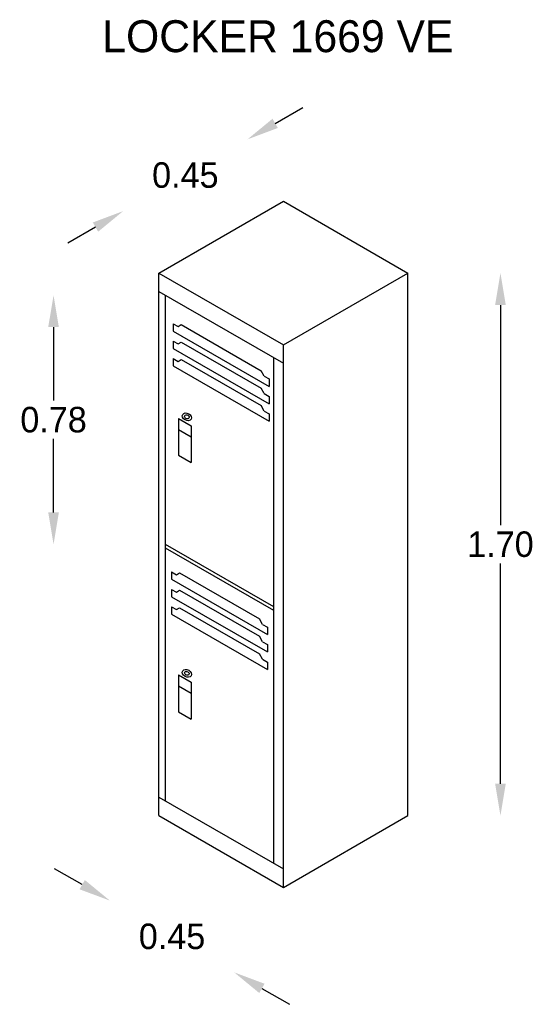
# Model space of a CAD drawing. Extents: x 2.88 to 4.57, y 11.66 to 14.9.
import ezdxf

# ---------------------------------------------------------------- set-up
doc = ezdxf.new("R2010")
doc.units = 0
doc.header["$MEASUREMENT"] = 0
doc.layers.get('0').update_dxf_attribs({"linetype": 'CONTINUOUS'})
doc.layers.get('DEFPOINTS').update_dxf_attribs({"linetype": 'CONTINUOUS'})
doc.dimstyles.get("Standard").update_dxf_attribs({"dimtxt": 0.18, "dimasz": 0.18, "dimexe": 0.18, "dimexo": 0.0625, "dimgap": 0.09, "dimtad": 0, "dimtih": 1, "dimtoh": 1, "dimdec": 4, "dimzin": 0, "dimdsep": 46, "dimtxsty": 'Standard', "dimcen": 0.09, "dimadec": 0, "dimazin": 0, "dimtfac": 1, "dimtdec": 4, "dimtofl": 0, "dimtmove": 0, "dimatfit": 3, "dimfxl": 0, "dimtolj": 1, "dimtzin": 0, "dimarcsym": 0})

# ---------------------------------------------------------------- blocks, each defined once
blk = doc.blocks.new('*D3')
at = {"color": 0, "linetype": 'ByBlock'}
for p, q in [((-24.9921, 18.6748), (-24.9921, 17.9848)), ((-24.9921, 17.1748), (-24.9921, 17.8648))]:
    blk.add_line(p, q, dxfattribs=at)
for points in [[(-25.0088, 18.6748), (-24.9754, 18.6748), (-24.9921, 18.7748)], [(-25.0088, 17.1748), (-24.9754, 17.1748), (-24.9921, 17.0748)]]:
    blk.add_solid(points, dxfattribs=at)
at = {"layer": 'DEFPOINTS', "color": 0, "linetype": 'ByBlock'}
for p in [(-25.2825, 18.7748), (-25.2825, 17.0748), (-24.9921, 17.0748)]:
    blk.add_point(p, dxfattribs=at)
at = {"color": 0, "linetype": 'ByBlock', "insert": (-24.9921, 17.9248), "char_height": 0.08, "attachment_point": 5}
blk.add_mtext('\\A1;1.70', dxfattribs=at)
blk = doc.blocks.new('*D1')
at = {"color": 0, "linetype": 'ByBlock'}
for p, q in [((-25.6978, 19.2441), (-25.6112, 19.2941)), ((-26.2607, 18.9191), (-26.3473, 18.8691))]:
    blk.add_line(p, q, dxfattribs=at)
for points in [[(-25.7061, 19.2585), (-25.6895, 19.2296), (-25.7844, 19.1941)], [(-26.2691, 18.9335), (-26.2524, 18.9046), (-26.1741, 18.9691)]]:
    blk.add_solid(points, dxfattribs=at)
at = {"layer": 'DEFPOINTS', "color": 0, "linetype": 'ByBlock'}
for p in [(-25.7844, 19.1941), (-25.6722, 18.9998), (-26.0619, 18.7748)]:
    blk.add_point(p, dxfattribs=at)
at = {"color": 0, "linetype": 'ByBlock', "insert": (-25.9793, 19.0816), "char_height": 0.08, "attachment_point": 5}
blk.add_mtext('\\A1;0.45', dxfattribs=at)
blk = doc.blocks.new('*D2')
at = {"color": 0, "linetype": 'ByBlock'}
for p, q in [((-26.3921, 18.6055), (-26.3921, 18.3751)), ((-26.3921, 18.0248), (-26.3921, 18.2551))]:
    blk.add_line(p, q, dxfattribs=at)
for points in [[(-26.4088, 18.6055), (-26.3755, 18.6055), (-26.3921, 18.7055)], [(-26.4088, 18.0248), (-26.3755, 18.0248), (-26.3921, 17.9248)]]:
    blk.add_solid(points, dxfattribs=at)
at = {"layer": 'DEFPOINTS', "color": 0, "linetype": 'ByBlock'}
for p in [(-26.0419, 18.7055), (-26.3921, 17.9248), (-26.0419, 17.9248)]:
    blk.add_point(p, dxfattribs=at)
at = {"color": 0, "linetype": 'ByBlock', "insert": (-26.3921, 18.3151), "char_height": 0.08, "attachment_point": 5}
blk.add_mtext('\\A1;0.78', dxfattribs=at)
blk = doc.blocks.new('*D0')
at = {"color": 0, "linetype": 'ByBlock'}
for p, q in [((-26.3023, 16.8584), (-26.3889, 16.9084)), ((-25.7394, 16.5334), (-25.6528, 16.4834))]:
    blk.add_line(p, q, dxfattribs=at)
for points in [[(-26.294, 16.8728), (-26.3107, 16.8439), (-26.2157, 16.8084)], [(-25.7311, 16.5478), (-25.7478, 16.5189), (-25.826, 16.5834)]]:
    blk.add_solid(points, dxfattribs=at)
at = {"layer": 'DEFPOINTS', "color": 0, "linetype": 'ByBlock'}
for p in [(-26.0619, 17.0748), (-25.6722, 16.8498), (-25.826, 16.5834)]:
    blk.add_point(p, dxfattribs=at)
at = {"color": 0, "linetype": 'ByBlock', "insert": (-26.0209, 16.6959), "char_height": 0.08, "attachment_point": 5}
blk.add_mtext('\\A1;0.45', dxfattribs=at)
blk = doc.blocks.new('LCK03')
for p, q in [((-0.7794, 1.7), (-0.3897, 1.925)), ((-0.3897, 1.925), (0, 1.7)), ((-0.7794, 0), (-0.7794, 1.7)), ((-0.7794, 1.7), (-0.3897, 1.475)), ((-0.3897, 1.475), (0, 1.7)), ((0, 0), (0, 1.7)), ((-0.7794, 1.6423), (-0.3897, 1.4173)), ((-0.7594, 0.0462), (-0.7594, 1.6307)), ((-0.7346, 1.5415), (-0.7346, 1.5184)), ((-0.7346, 1.5415), (-0.7196, 1.5328)), ((-0.7346, 1.5184), (-0.4346, 1.3452)), ((-0.7196, 1.5328), (-0.7096, 1.5386)), ((-0.7096, 1.5386), (-0.4596, 1.3943)), ((-0.7346, 1.4868), (-0.7196, 1.4782)), ((-0.7346, 1.4868), (-0.7346, 1.4638)), ((-0.7196, 1.4782), (-0.7096, 1.484)), ((-0.7096, 1.484), (-0.4596, 1.3396)), ((-0.7346, 1.4638), (-0.4346, 1.2905)), ((-0.3897, -0.225), (-0.3897, 1.475)), ((-0.7346, 1.4322), (-0.7196, 1.4235)), ((-0.7346, 1.4322), (-0.7346, 1.4091)), ((-0.7196, 1.4235), (-0.7096, 1.4293)), ((-0.7096, 1.4293), (-0.4596, 1.285)), ((-0.4197, -0.1499), (-0.4197, 1.4346)), ((-0.7346, 1.4091), (-0.4346, 1.2359)), ((-0.4496, 1.3769), (-0.4596, 1.3943)), ((-0.4496, 1.3769), (-0.4346, 1.3683)), ((-0.4346, 1.3683), (-0.4346, 1.3452)), ((-0.4496, 1.3223), (-0.4596, 1.3396)), ((-0.4496, 1.3223), (-0.4346, 1.3136)), ((-0.4346, 1.3136), (-0.4346, 1.2905)), ((-0.4496, 1.2677), (-0.4596, 1.285)), ((-0.4496, 1.2677), (-0.4346, 1.259)), ((-0.7186, 1.2447), (-0.7186, 1.1292)), ((-0.7186, 1.2447), (-0.6786, 1.2216)), ((-0.4346, 1.259), (-0.4346, 1.2359)), ((-0.7186, 1.2101), (-0.6786, 1.187)), ((-0.6786, 1.2216), (-0.6786, 1.1061)), ((-0.7186, 1.1292), (-0.6786, 1.1061)), ((-0.4197, 0.6539), (-0.7594, 0.85)), ((-0.4197, 0.6423), (-0.7594, 0.8385)), ((-0.7396, 0.7637), (-0.7246, 0.755)), ((-0.7396, 0.7637), (-0.7396, 0.7406)), ((-0.7396, 0.7406), (-0.4396, 0.5674)), ((-0.7246, 0.755), (-0.7146, 0.7608)), ((-0.7146, 0.7608), (-0.4646, 0.6164)), ((-0.7396, 0.709), (-0.7396, 0.6859)), ((-0.7396, 0.709), (-0.7246, 0.7004)), ((-0.7396, 0.6859), (-0.4396, 0.5127)), ((-0.7246, 0.7004), (-0.7146, 0.7061)), ((-0.7146, 0.7061), (-0.4646, 0.5618)), ((-0.7396, 0.6544), (-0.7396, 0.6313)), ((-0.7396, 0.6544), (-0.7246, 0.6457)), ((-0.7246, 0.6457), (-0.7146, 0.6515)), ((-0.7146, 0.6515), (-0.4646, 0.5072)), ((-0.7396, 0.6313), (-0.4396, 0.4581)), ((-0.4546, 0.5991), (-0.4646, 0.6164)), ((-0.4546, 0.5991), (-0.4396, 0.5905)), ((-0.4396, 0.5905), (-0.4396, 0.5674)), ((-0.4546, 0.5445), (-0.4646, 0.5618)), ((-0.4546, 0.5445), (-0.4396, 0.5358)), ((-0.4396, 0.5358), (-0.4396, 0.5127)), ((-0.4546, 0.4898), (-0.4646, 0.5072)), ((-0.4546, 0.4898), (-0.4396, 0.4812)), ((-0.4396, 0.4812), (-0.4396, 0.4581)), ((-0.7186, 0.4409), (-0.6786, 0.4178)), ((-0.7186, 0.4409), (-0.7186, 0.3254)), ((-0.7186, 0.4062), (-0.6786, 0.3832)), ((-0.6786, 0.4178), (-0.6786, 0.3023)), ((-0.7186, 0.3254), (-0.6786, 0.3023)), ((-0.7794, 0.0577), (-0.3897, -0.1673)), ((-0.7794, 0), (-0.3897, -0.225)), ((-0.3897, -0.225), (0, 0))]:
    blk.add_line(p, q)
for centre, major_axis in [((-0.6919, 1.2497), (0.0132, -0.0076)), ((-0.6919, 1.2497), (0.00661, -0.00382)), ((-0.6919, 0.4459), (0.0132, -0.0076)), ((-0.6919, 0.4459), (0.00661, -0.00382))]:
    blk.add_ellipse(centre, major_axis=major_axis, ratio=0.733337)
blk.add_text('LOCKER 1669 VE', height=0.1).set_placement((-0.9569, 2.3924))
for p1, p2, distance, picture, middle in [((-0.7794, 1.7), (-0.3897, 1.925), 0.2244, '*D1', (-0.6968, 2.0068)), ((-0.7794, 0), (-0.3897, -0.225), -0.3076, '*D0', (-0.7384, -0.3789))]:
    dim = blk.add_aligned_dim(p1=p1, p2=p2, distance=distance, dimstyle='Standard', override={"dimtxt": 0.08, "dimasz": 0.1, "dimgap": 0.02, "dimdec": 2, "dimse1": 1, "dimse2": 1})
    dim.commit()
    dim.dimension.update_dxf_attribs({"geometry": picture, "text_midpoint": middle, "insert": (25.2825, -17.0748)})
for base, p1, p2, picture, middle in [((0.2904, 0), (0, 1.7), (0, 0), '*D3', (0.2904, 0.85)), ((-1.1096, 0.85), (-0.7594, 1.6307), (-0.7594, 0.85), '*D2', (-1.1096, 1.2404))]:
    dim = blk.add_linear_dim(base=base, p1=p1, p2=p2, angle=90, dimstyle='Standard', override={"dimtxt": 0.08, "dimasz": 0.1, "dimgap": 0.02, "dimdec": 2, "dimse1": 1, "dimse2": 1})
    dim.commit()
    dim.dimension.update_dxf_attribs({"geometry": picture, "text_midpoint": middle, "insert": (25.2825, -17.0748)})

msp = doc.modelspace()

# ---------------------------------------------------------------- block references
at = {"xscale": 1.05, "yscale": 1.05, "zscale": 1.05}
msp.add_blockref('LCK03', (4.1519, 12.2805), dxfattribs=at)

doc.saveas('drawing.dxf')
